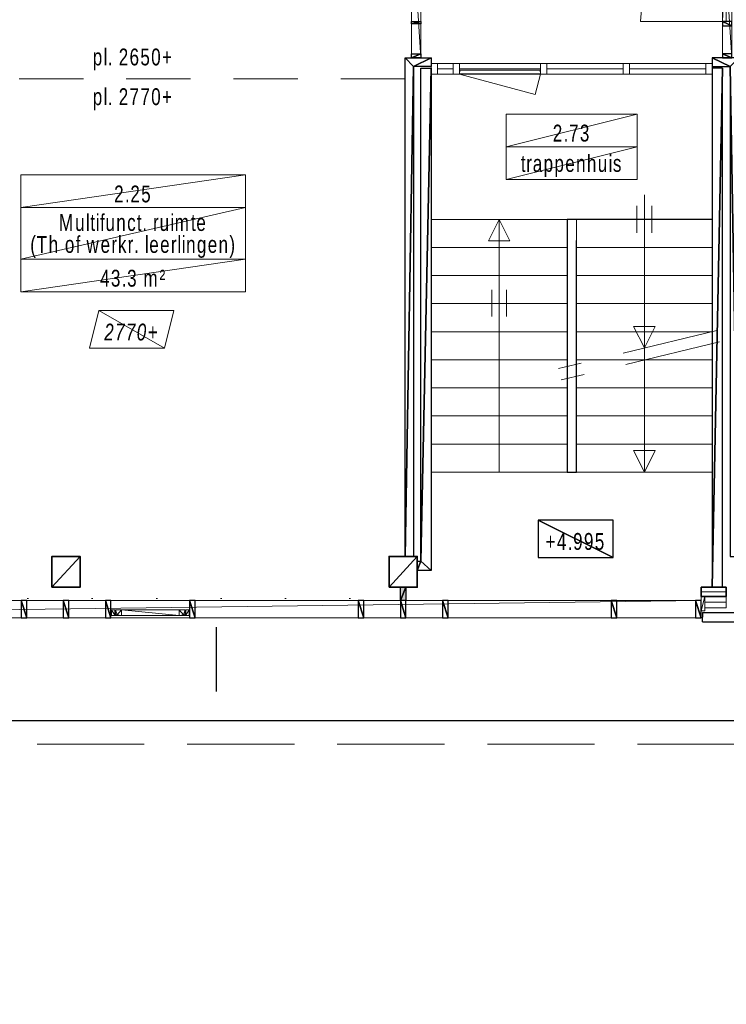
# Model space of a CAD drawing. Header units: millimetres. Extents: x -437 to 139813, y -473 to 90544.
# Tile 6 of 149: x 59619 to 67163, y 24510 to 35027. Entities that reach past the tile are written whole.
import ezdxf

# ---------------------------------------------------------------- set-up
doc = ezdxf.new("R2010")
doc.units = ezdxf.units.MM
for name, pattern in [('DGN Style 1', [688.000884, 1.14476, -686.856124]), ('DGN Style 2', [1144.760206, 686.856124, -457.904082]), ('DGN Style 3', [1602.664289, 1144.760206, -457.904082]), ('DGN Style 7', [2289.520412, 1030.284186, -457.904082, 343.428062, -457.904082])]:
    doc.linetypes.add(name, pattern=pattern)
for name, color, linetype, lineweight in [('059 Kader (tekening)', 253, 'Continuous', 13), ('19012-DO-laag 02 - 004 Ruimtenummers', 253, 'Continuous', 13), ('19012-DO-laag 02 - 004a ruimtenr+plafond hoogte', 253, 'Continuous', 13), ('19012-DO-laag 02 - 004b ruimtenr + m²', 253, 'Continuous', 13), ('19012-DO-laag 02 - 005a Peilmaat', 253, 'Continuous', 13), ('19012-DO-laag 02 - 031 Ramen - Deuren buiten', 253, 'Continuous', 13), ('19012-DO-laag 02 - 032 Ramen - Deuren binnen', 253, 'Continuous', 13), ('19012-DO-laag 02 - 045 Plafondafwerking', 253, 'Continuous', 13)]:
    doc.layers.add(name, color=color, linetype=linetype, lineweight=lineweight)
doc.layers.add('Xref', color=253, linetype='Continuous')
doc.styles.add('Arial 1.8 mm', font='arial.ttf', dxfattribs={"width": 0.722222, "height": 1.8})
doc.linetypes.add('isolatie(plaat)', pattern='A,0,[20,dgnlstyle-ags_linetypes_v8.shx,S=0.009048,R=0,X=0,Y=0],-1.14', length=1.14)
doc.linetypes.add('kalkzandsteen', pattern='A,-0.5,[3,dgnlstyle-ags_linetypes_v8.shx,S=0.007937,R=0,X=0,Y=0],-0.5', length=1)

# ---------------------------------------------------------------- blocks, each defined once
blk = doc.blocks.new('AE1')
at = {"layer": '059 Kader (tekening)', "color": 12, "linetype": 'Continuous', "lineweight": 13}
mesh = blk.add_polyface(dxfattribs=at)
corners = [(0, 0), (1399, 0), (1399, 841), (0, 841)]
mesh.append_faces([[corners[k] for k in face] for face in [(3, 1, 2)]], dxfattribs={"vtx0": -1, "color": 12})
mesh.append_faces([[corners[k] for k in face] for face in [(3, 0, 1)]], dxfattribs={"vtx2": -1, "color": 12})
at = {"layer": '059 Kader (tekening)', "color": 12, "linetype": 'Continuous', "lineweight": 35}
mesh = blk.add_polyface(dxfattribs=at)
corners = [(10, 10), (1389, 10), (1389, 831), (10, 831)]
mesh.append_faces([[corners[k] for k in face] for face in [(0, 2, 3)]], dxfattribs={"vtx0": -1, "color": 12})
mesh.append_faces([[corners[k] for k in face] for face in [(1, 2, 0)]], dxfattribs={"vtx1": -1, "color": 12})
blk = doc.blocks.new('Peilmaat 1.8 Annotation Plat_1')
at = {"layer": '19012-DO-laag 02 - 005a Peilmaat', "linetype": 'Continuous', "lineweight": 13, "insert": (4, 1.7), "char_height": 1.8, "attachment_point": 5, "line_spacing_factor": 0.6, "style": 'Arial 1.8 mm'}
blk.add_mtext('\\H1x;\\W0.722222;\\T1.145;+4.995', dxfattribs=at)
at = {"layer": '19012-DO-laag 02 - 005a Peilmaat', "linetype": 'Continuous', "lineweight": 25}
mesh = blk.add_polyface(dxfattribs=at)
corners = [(0, 0), (8, 0), (8, 4), (0, 4)]
mesh.append_faces([[corners[k] for k in face] for face in [(3, 1, 2)]], dxfattribs={"vtx0": -1})
mesh.append_faces([[corners[k] for k in face] for face in [(3, 0, 1)]], dxfattribs={"vtx2": -1})
blk = doc.blocks.new('*U78')
at = {"layer": '19012-DO-laag 02 - 031 Ramen - Deuren buiten'}
mesh = blk.add_polyface(dxfattribs=at)
corners = [(-414.95, 30.05), (-356.95, 30.05), (-356.95, 25.05), (-377.95, 25.05), (-377.95, -29.95), (-414.95, -29.95)]
mesh.append_faces([[corners[k] for k in face] for face in [(5, 3, 4), (3, 1, 2)]], dxfattribs={"vtx0": -1})
mesh.append_faces([[corners[k] for k in face] for face in [(0, 3, 5)]], dxfattribs={"vtx0": -1, "vtx1": -1})
mesh.append_faces([[corners[k] for k in face] for face in [(3, 0, 1)]], dxfattribs={"vtx0": -1, "vtx2": -1})
mesh = blk.add_polyface(dxfattribs=at)
corners = [(-372.95, -29.95), (-372.95, 23.05), (-352.95, 23.05), (-352.95, 30.05), (-307.95, 30.05), (-307.95, -29.95)]
mesh.append_faces([[corners[k] for k in face] for face in [(4, 2, 3), (2, 0, 1)]], dxfattribs={"vtx0": -1})
mesh.append_faces([[corners[k] for k in face] for face in [(5, 2, 4)]], dxfattribs={"vtx0": -1, "vtx1": -1})
mesh.append_faces([[corners[k] for k in face] for face in [(2, 5, 0)]], dxfattribs={"vtx0": -1, "vtx2": -1})
mesh = blk.add_polyface(dxfattribs=at)
corners = [(-307.95, -29.95), (308.05, -29.95), (308.05, 30.05), (-307.95, 30.05)]
mesh.append_faces([[corners[k] for k in face] for face in [(3, 1, 2)]], dxfattribs={"vtx0": -1})
mesh.append_faces([[corners[k] for k in face] for face in [(3, 0, 1)]], dxfattribs={"vtx2": -1})
mesh = blk.add_polyface(dxfattribs=at)
corners = [(373.05, -29.95), (373.05, 23.05), (353.05, 23.05), (353.05, 30.05), (308.05, 30.05), (308.05, -29.95)]
mesh.append_faces([[corners[k] for k in face] for face in [(4, 2, 3), (2, 0, 1)]], dxfattribs={"vtx0": -1})
mesh.append_faces([[corners[k] for k in face] for face in [(5, 2, 4)]], dxfattribs={"vtx0": -1, "vtx1": -1})
mesh.append_faces([[corners[k] for k in face] for face in [(2, 5, 0)]], dxfattribs={"vtx0": -1, "vtx2": -1})
mesh = blk.add_polyface(dxfattribs=at)
corners = [(415.05, 30.05), (357.05, 30.05), (357.05, 25.05), (378.05, 25.05), (378.05, -29.95), (415.05, -29.95)]
mesh.append_faces([[corners[k] for k in face] for face in [(5, 3, 4), (3, 1, 2)]], dxfattribs={"vtx0": -1})
mesh.append_faces([[corners[k] for k in face] for face in [(0, 3, 5)]], dxfattribs={"vtx0": -1, "vtx1": -1})
mesh.append_faces([[corners[k] for k in face] for face in [(3, 0, 1)]], dxfattribs={"vtx0": -1, "vtx2": -1})
blk = doc.blocks.new('*U107')
at = {"layer": '19012-DO-laag 02 - 032 Ramen - Deuren binnen', "extrusion": (0, 0, -1), "flags": 128}
blk.add_lwpolyline([(417.45, 437.55, 0.41421356), (-457.55, -437.45), (417.45, -437.45)], format="xyb", dxfattribs=at)
at = {"layer": '19012-DO-laag 02 - 032 Ramen - Deuren binnen'}
mesh = blk.add_polyface(dxfattribs=at)
corners = [(-417.45, 437.55), (-457.45, 437.55), (-457.45, -437.45), (-417.45, -437.45)]
mesh.append_faces([[corners[k] for k in face] for face in [(3, 1, 2)]], dxfattribs={"vtx0": -1})
mesh.append_faces([[corners[k] for k in face] for face in [(3, 0, 1)]], dxfattribs={"vtx2": -1})
blk = doc.blocks.new('*U106')
at = {"layer": '19012-DO-laag 02 - 032 Ramen - Deuren binnen', "rotation": 180}
blk.add_blockref('*U107', (-30, -70), dxfattribs=at)
at = {"layer": '19012-DO-laag 02 - 032 Ramen - Deuren binnen'}
mesh = blk.add_polyface(dxfattribs=at)
corners = [(388, 756), (488, 756), (488, -780), (388, -780)]
mesh.append_faces([[corners[k] for k in face] for face in [(3, 1, 2)]], dxfattribs={"vtx0": -1})
mesh.append_faces([[corners[k] for k in face] for face in [(3, 0, 1)]], dxfattribs={"vtx2": -1})
at = {"layer": '19012-DO-laag 02 - 032 Ramen - Deuren binnen', "linetype": 'Continuous', "lineweight": 25}
mesh = blk.add_polyface(dxfattribs=at)
corners = [(488, 711), (388, 711), (388, 756), (488, 756)]
mesh.append_faces([[corners[k] for k in face] for face in [(3, 1, 2)]], dxfattribs={"vtx0": -1})
mesh.append_faces([[corners[k] for k in face] for face in [(3, 0, 1)]], dxfattribs={"vtx2": -1})
mesh = blk.add_polyface(dxfattribs=at)
corners = [(488, 368), (388, 368), (388, 413), (488, 413)]
mesh.append_faces([[corners[k] for k in face] for face in [(3, 1, 2)]], dxfattribs={"vtx0": -1})
mesh.append_faces([[corners[k] for k in face] for face in [(3, 0, 1)]], dxfattribs={"vtx2": -1})
mesh = blk.add_polyface(dxfattribs=at)
corners = [(488, -552), (388, -552), (388, -507), (488, -507)]
mesh.append_faces([[corners[k] for k in face] for face in [(3, 1, 2)]], dxfattribs={"vtx0": -1})
mesh.append_faces([[corners[k] for k in face] for face in [(3, 0, 1)]], dxfattribs={"vtx2": -1})
mesh = blk.add_polyface(dxfattribs=at)
corners = [(488, -735), (388, -735), (388, -780), (488, -780)]
mesh.append_faces([[corners[k] for k in face] for face in [(3, 1, 2)]], dxfattribs={"vtx0": -1})
mesh.append_faces([[corners[k] for k in face] for face in [(3, 0, 1)]], dxfattribs={"vtx2": -1})
blk = doc.blocks.new('*U113')
at = {"layer": '19012-DO-laag 02 - 032 Ramen - Deuren binnen', "linetype": 'Continuous', "lineweight": 13}
mesh = blk.add_polyface(dxfattribs=at)
corners = [(-49.95, -787.95), (50.05, -787.95), (50.05, 788.05), (-49.95, 788.05)]
mesh.append_faces([[corners[k] for k in face] for face in [(3, 1, 2)]], dxfattribs={"vtx0": -1})
mesh.append_faces([[corners[k] for k in face] for face in [(3, 0, 1)]], dxfattribs={"vtx2": -1})
at = {"layer": '19012-DO-laag 02 - 032 Ramen - Deuren binnen', "lineweight": 25}
mesh = blk.add_polyface(dxfattribs=at)
corners = [(-49.95, 788.05), (50.05, 788.05), (50.05, 743.05), (-49.95, 743.05)]
mesh.append_faces([[corners[k] for k in face] for face in [(3, 1, 2)]], dxfattribs={"vtx0": -1})
mesh.append_faces([[corners[k] for k in face] for face in [(3, 0, 1)]], dxfattribs={"vtx2": -1})
mesh = blk.add_polyface(dxfattribs=at)
corners = [(-49.95, 500.55), (50.05, 500.55), (50.05, 475.55), (-49.95, 475.55)]
mesh.append_faces([[corners[k] for k in face] for face in [(3, 1, 2)]], dxfattribs={"vtx0": -1})
mesh.append_faces([[corners[k] for k in face] for face in [(3, 0, 1)]], dxfattribs={"vtx2": -1})
mesh = blk.add_polyface(dxfattribs=at)
corners = [(-49.95, -399.45), (50.05, -399.45), (50.05, -424.45), (-49.95, -424.45)]
mesh.append_faces([[corners[k] for k in face] for face in [(3, 1, 2)]], dxfattribs={"vtx0": -1})
mesh.append_faces([[corners[k] for k in face] for face in [(3, 0, 1)]], dxfattribs={"vtx2": -1})
mesh = blk.add_polyface(dxfattribs=at)
corners = [(-49.95, -742.95), (50.05, -742.95), (50.05, -787.95), (-49.95, -787.95)]
mesh.append_faces([[corners[k] for k in face] for face in [(3, 1, 2)]], dxfattribs={"vtx0": -1})
mesh.append_faces([[corners[k] for k in face] for face in [(3, 0, 1)]], dxfattribs={"vtx2": -1})
blk = doc.blocks.new('ruimtenr 03_15')
at = {"layer": '19012-DO-laag 02 - 004 Ruimtenummers', "linetype": 'Continuous', "lineweight": 13, "char_height": 1.8, "attachment_point": 5, "style": 'Arial 1.8 mm'}
for s, insert, line_spacing_factor in [('\\H1x;\\W0.722222;\\T1.145;2.25', (12, -2.05), 0.6), ('\\H1x;\\W0.722222;\\T1.145;Multifunct. ruimte\\P(Th of werkr. leerlingen)', (12, -6.53), 0.78)]:
    blk.add_mtext(s, dxfattribs=dict(at, insert=insert, line_spacing_factor=line_spacing_factor))
at = {"layer": '19012-DO-laag 02 - 004a ruimtenr+plafond hoogte', "linetype": 'Continuous', "lineweight": 13, "insert": (12, -11.05), "char_height": 1.8, "attachment_point": 5, "line_spacing_factor": 0.6, "style": 'Arial 1.8 mm'}
blk.add_mtext('\\H1x;\\W0.722222;\\T1.145;43.3 m²', dxfattribs=at)
at = {"layer": '19012-DO-laag 02 - 004 Ruimtenummers', "linetype": 'Continuous', "lineweight": 13}
mesh = blk.add_polyface(dxfattribs=at)
corners = [(0, 0), (24, 0), (24, -3.5), (0, -3.5)]
mesh.append_faces([[corners[k] for k in face] for face in [(3, 1, 2)]], dxfattribs={"vtx0": -1})
mesh.append_faces([[corners[k] for k in face] for face in [(3, 0, 1)]], dxfattribs={"vtx2": -1})
mesh = blk.add_polyface(dxfattribs=at)
corners = [(0, -3.5), (24, -3.5), (24, -9), (0, -9)]
mesh.append_faces([[corners[k] for k in face] for face in [(3, 1, 2)]], dxfattribs={"vtx0": -1})
mesh.append_faces([[corners[k] for k in face] for face in [(3, 0, 1)]], dxfattribs={"vtx2": -1})
at = {"layer": '19012-DO-laag 02 - 004a ruimtenr+plafond hoogte', "linetype": 'Continuous', "lineweight": 13}
mesh = blk.add_polyface(dxfattribs=at)
corners = [(0, -9), (24, -9), (24, -12.5), (0, -12.5)]
mesh.append_faces([[corners[k] for k in face] for face in [(3, 1, 2)]], dxfattribs={"vtx0": -1})
mesh.append_faces([[corners[k] for k in face] for face in [(3, 0, 1)]], dxfattribs={"vtx2": -1})
blk = doc.blocks.new('ruimtenr 04_14')
at = {"layer": '19012-DO-laag 02 - 004 Ruimtenummers', "linetype": 'Continuous', "lineweight": 13, "insert": (7, -2.05), "char_height": 1.8, "attachment_point": 5, "line_spacing_factor": 0.6, "style": 'Arial 1.8 mm'}
blk.add_mtext('\\H1x;\\W0.722222;\\T1.145;2.73', dxfattribs=at)
at = {"layer": '19012-DO-laag 02 - 004b ruimtenr + m²', "linetype": 'Continuous', "lineweight": 13, "insert": (7, -5.55), "char_height": 1.8, "attachment_point": 5, "line_spacing_factor": 0.6, "style": 'Arial 1.8 mm'}
blk.add_mtext('\\H1x;\\W0.722222;\\T1.145;trappenhuis', dxfattribs=at)
at = {"layer": '19012-DO-laag 02 - 004 Ruimtenummers', "linetype": 'Continuous', "lineweight": 13}
mesh = blk.add_polyface(dxfattribs=at)
corners = [(0, 0), (14, 0), (14, -3.5), (0, -3.5)]
mesh.append_faces([[corners[k] for k in face] for face in [(3, 1, 2)]], dxfattribs={"vtx0": -1})
mesh.append_faces([[corners[k] for k in face] for face in [(3, 0, 1)]], dxfattribs={"vtx2": -1})
at = {"layer": '19012-DO-laag 02 - 004b ruimtenr + m²', "linetype": 'Continuous', "lineweight": 13}
mesh = blk.add_polyface(dxfattribs=at)
corners = [(0, -3.5), (14, -3.5), (14, -7), (0, -7)]
mesh.append_faces([[corners[k] for k in face] for face in [(3, 1, 2)]], dxfattribs={"vtx0": -1})
mesh.append_faces([[corners[k] for k in face] for face in [(3, 0, 1)]], dxfattribs={"vtx2": -1})
blk = doc.blocks.new('*U159')
at = {"layer": '19012-DO-laag 02 - 045 Plafondafwerking', "insert": (0, -30), "char_height": 180, "attachment_point": 5, "line_spacing_factor": 0.6, "style": 'Arial 1.8 mm'}
blk.add_mtext('\\fArial|b0|i1|c00|p39;\\H1x;\\W0.722222;\\T1.145;2770+', dxfattribs=at)
at = {"layer": '19012-DO-laag 02 - 045 Plafondafwerking'}
mesh = blk.add_polyface(dxfattribs=at)
corners = [(-450, -200), (350, -200), (450, 200), (-350, 200)]
mesh.append_faces([[corners[k] for k in face] for face in [(3, 1, 2)]], dxfattribs={"vtx0": -1})
mesh.append_faces([[corners[k] for k in face] for face in [(3, 0, 1)]], dxfattribs={"vtx2": -1})

msp = doc.modelspace()

# ---------------------------------------------------------------- hatches: boundary and pattern name
at = {"layer": 'Xref', "linetype": 'Continuous', "lineweight": 25}
msp.add_hatch(color=256, dxfattribs=at).paths.add_polyline_path([(63683, 28824.2), (63683, 28964.2), (63743, 28964.2), (63743, 28824.2)])

# ---------------------------------------------------------------- linework, layer by layer
at = {"layer": 'Xref', "linetype": 'Continuous', "lineweight": 13}
for p, q in [((64079.9, 34558.2), (64246.1, 34558.2)), ((64079.9, 34558.2), (64246.1, 34558.2)), ((64079.9, 34501.2), (64246.1, 34501.2)), ((64079.9, 34501.2), (64246.1, 34501.2)), ((64079.9, 34501.2), (64246.1, 34501.2)), ((64079.9, 34501.2), (64246.1, 34501.2)), ((64313.1, 34558.2), (65179.4, 34558.2)), ((64313.1, 34558.2), (65179.4, 34558.2)), ((64313.1, 34501.2), (65179.4, 34501.2)), ((64313.1, 34501.2), (65179.4, 34501.2)), ((65246.4, 34558.2), (66062.6, 34558.2)), ((65246.4, 34558.2), (66062.6, 34558.2)), ((65246.4, 34501.2), (66062.6, 34501.2)), ((65246.4, 34501.2), (66062.6, 34501.2)), ((66129.6, 34558.2), (66945.9, 34558.2)), ((66129.6, 34558.2), (66945.9, 34558.2)), ((66129.6, 34501.2), (66945.9, 34501.2)), ((66129.6, 34501.2), (66945.9, 34501.2)), ((64079.9, 34444.2), (64246.1, 34444.2)), ((64079.9, 34444.2), (64246.1, 34444.2)), ((64313.1, 34444.2), (65179.4, 34444.2)), ((64313.1, 34444.2), (65121.4, 34227.7)), ((64313.1, 34444.2), (65179.4, 34444.2)), ((64315.1, 34449.2), (64317.1, 34489.2)), ((64315.1, 34449.2), (64317.1, 34489.2)), ((65177.4, 34449.2), (64315.1, 34449.2)), ((65177.4, 34449.2), (64315.1, 34449.2)), ((64317.1, 34489.2), (65175.4, 34489.2)), ((64317.1, 34489.2), (65175.4, 34489.2)), ((65121.4, 34227.7), (65179.4, 34444.2)), ((65175.4, 34489.2), (65177.4, 34449.2)), ((65175.4, 34489.2), (65177.4, 34449.2)), ((65246.4, 34444.2), (66062.6, 34444.2)), ((65246.4, 34444.2), (66062.6, 34444.2)), ((66129.6, 34444.2), (66945.9, 34444.2)), ((66129.6, 34444.2), (66945.9, 34444.2)), ((66287.9, 33155.9), (66287.9, 30194.2)), ((66208.7, 32751.3), (66208.7, 33037.2)), ((66367, 32751.3), (66367, 33037.2)), ((65462.9, 32894.2), (64012.9, 32894.2)), ((65462.9, 32894.2), (64012.9, 32894.2)), ((64737.9, 32894.2), (64623.5, 32664.7)), ((64737.9, 30194.2), (64737.9, 32894.2)), ((64737.9, 32894.2), (64852.2, 32664.7)), ((64737.9, 31736.5), (64737.9, 32894.2)), ((65562.9, 32894.2), (65462.9, 32894.2)), ((65462.9, 32894.2), (65462.9, 31322.2)), ((65562.9, 31346.2), (65562.9, 32894.2)), ((67012.9, 32894.2), (65562.9, 32894.2)), ((64623.5, 32664.7), (64737.9, 32664.7)), ((64852.2, 32664.7), (64737.9, 32664.7)), ((66287.9, 30194.2), (66287.9, 32669.8)), ((65462.9, 32594.2), (64012.9, 32594.2)), ((65462.9, 32594.2), (64012.9, 32594.2)), ((67012.9, 32594.2), (65562.9, 32594.2)), ((67012.9, 32594.2), (65562.9, 32594.2)), ((65462.9, 32294.2), (64012.9, 32294.2)), ((65462.9, 32294.2), (64012.9, 32294.2)), ((67012.9, 32294.2), (65562.9, 32294.2)), ((67012.9, 32294.2), (65562.9, 32294.2)), ((64658.7, 32141.2), (64658.7, 31855.3)), ((64817, 32141.2), (64817, 31855.3)), ((65462.9, 31994.2), (64012.9, 31994.2)), ((65462.9, 31994.2), (64012.9, 31994.2)), ((67012.9, 31994.2), (65562.9, 31994.2)), ((67012.9, 31994.2), (65562.9, 31994.2)), ((65462.9, 31694.2), (64012.9, 31694.2)), ((67012.9, 31694.2), (65562.9, 31694.2)), ((67012.9, 31694.2), (65562.9, 31694.2)), ((66287.9, 31520.2), (66173.5, 31749.7)), ((66173.5, 31749.7), (66287.9, 31749.7)), ((66287.9, 31520.2), (66402.2, 31749.7)), ((66402.2, 31749.7), (66287.9, 31749.7)), ((65462.9, 31394.2), (64012.9, 31394.2)), ((67012.9, 31394.2), (65562.9, 31394.2)), ((65763, 31394.2), (65562.9, 31394.2)), ((67012.9, 31394.2), (66298.6, 31394.2)), ((65462.9, 31193.6), (65462.9, 30194.2)), ((65562.9, 30194.2), (65562.9, 31217.6)), ((65462.9, 31094.2), (64012.9, 31094.2)), ((67012.9, 31094.2), (65562.9, 31094.2)), ((67012.9, 31094.2), (65562.9, 31094.2)), ((65462.9, 30794.2), (64012.9, 30794.2)), ((67012.9, 30794.2), (65562.9, 30794.2)), ((67012.9, 30794.2), (65562.9, 30794.2)), ((65462.9, 30494.2), (64012.9, 30494.2)), ((67012.9, 30494.2), (65562.9, 30494.2)), ((67012.9, 30494.2), (65562.9, 30494.2)), ((66287.9, 30194.2), (66173.5, 30423.8)), ((66173.5, 30423.8), (66287.9, 30423.8)), ((66287.9, 30194.2), (66402.2, 30423.8)), ((66402.2, 30423.8), (66287.9, 30423.8)), ((65462.9, 30194.2), (64012.9, 30194.2)), ((65462.9, 30194.2), (65562.9, 30194.2)), ((67012.9, 30194.2), (65562.9, 30194.2)), ((67012.9, 30194.2), (65562.9, 30194.2)), ((66933, 28864.2), (66933, 28744.2)), ((67162.9, 28864.2), (67162.9, 28744.2))]:
    msp.add_line(p, q, dxfattribs=at)
at = {"layer": 'Xref', "linetype": 'DGN Style 2', "lineweight": 13}
msp.add_line((63732.9, 34394.2), (57925.5, 34394.2), dxfattribs=at)
at = {"layer": 'Xref', "linetype": 'DGN Style 7', "lineweight": 13}
for p, q in [((67062, 31706), (65371.1, 31300.1)), ((67091.2, 31584.5), (65400.3, 31178.6))]:
    msp.add_line(p, q, dxfattribs=at)
at = {"layer": 'Xref', "linetype": 'Continuous', "lineweight": 35}
for p, q in [((66893, 28864.2), (66893, 28964.2)), ((67162.9, 28864.2), (67162.9, 28964.2))]:
    msp.add_line(p, q, dxfattribs=at)
at = {"layer": 'Xref', "linetype": 'Continuous', "lineweight": 25}
for p, q in [((66908, 28694.2), (66908, 28644.2)), ((66908, 28694.2), (74963, 28694.2)), ((66908, 28594.2), (66908, 28644.2)), ((66908, 28594.2), (75063, 28594.2))]:
    msp.add_line(p, q, dxfattribs=at)
at = {"layer": 'Xref', "linetype": 'DGN Style 2'}
msp.add_line((61718, 28539.2), (61718, 27539.2), dxfattribs=at)
at = {"layer": 'Xref', "linetype": 'DGN Style 3', "lineweight": 13, "flags": 128}
msp.add_lwpolyline([(41563, 61849.2), (37513, 61849.2), (37513, 48069.2), (47458, 48069.2), (47458, 27289.2), (76368, 27289.2), (76368, 56199.2), (60468, 56199.2)], dxfattribs=at)
at = {"layer": 'Xref', "linetype": 'DGN Style 1', "lineweight": 13, "flags": 128}
msp.add_lwpolyline([(63713, 28964.2), (63713, 28844.2), (49013, 28844.2), (49013, 54674.2), (55843, 54674.2), (55843, 54644.2), (74813, 54644.2), (74813, 28844.2), (67313, 28844.2), (67313, 28964.2)], dxfattribs=at)
at = {"layer": 'Xref', "linetype": 'Continuous', "lineweight": 13, "flags": 128}
for points in [[(64079.9, 34444.2), (64079.9, 34558.2), (64012.9, 34558.2), (64012.9, 34444.2), (64079.9, 34444.2)], [(64079.9, 34444.2), (64079.9, 34558.2), (64012.9, 34558.2), (64012.9, 34444.2), (64079.9, 34444.2)], [(64313.1, 34444.2), (64313.1, 34558.2), (64246.1, 34558.2), (64246.1, 34444.2), (64313.1, 34444.2)], [(64313.1, 34444.2), (64313.1, 34558.2), (64246.1, 34558.2), (64246.1, 34444.2), (64313.1, 34444.2)], [(65246.4, 34444.2), (65246.4, 34558.2), (65179.4, 34558.2), (65179.4, 34444.2), (65246.4, 34444.2)], [(65246.4, 34444.2), (65246.4, 34558.2), (65179.4, 34558.2), (65179.4, 34444.2), (65246.4, 34444.2)], [(66129.6, 34444.2), (66129.6, 34558.2), (66062.6, 34558.2), (66062.6, 34444.2), (66129.6, 34444.2)], [(66129.6, 34444.2), (66129.6, 34558.2), (66062.6, 34558.2), (66062.6, 34444.2), (66129.6, 34444.2)], [(66945.9, 34444.2), (66945.9, 34558.2), (67012.9, 34558.2), (67012.9, 34444.2), (66945.9, 34444.2)], [(66945.9, 34444.2), (66945.9, 34558.2), (67012.9, 34558.2), (67012.9, 34444.2), (66945.9, 34444.2)], [(64737.9, 32894.2), (64623.5, 32664.7), (64737.9, 32664.7)], [(64737.9, 32894.2), (64852.2, 32664.7), (64737.9, 32664.7)], [(66287.9, 30194.2), (66173.5, 30423.8), (66287.9, 30423.8)], [(66287.9, 30194.2), (66402.2, 30423.8), (66287.9, 30423.8)], [(67162.9, 28864.2), (66933, 28864.2)], [(67162.9, 28744.2), (66933, 28744.2)]]:
    msp.add_lwpolyline(points, dxfattribs=at)
at = {"layer": 'Xref', "linetype": 'Continuous', "lineweight": 25, "flags": 128}
msp.add_lwpolyline([(67012.9, 32894.2), (65462.9, 32894.2), (65462.9, 30194.2), (65562.9, 30194.2), (65562.9, 32669.8)], dxfattribs=at)
at = {"layer": 'Xref', "linetype": 'Continuous', "lineweight": 35, "flags": 128}
for points in [[(66893, 28964.2), (67162.9, 28964.2)], [(66893, 28864.2), (67162.9, 28864.2)]]:
    msp.add_lwpolyline(points, dxfattribs=at)
at = {"layer": 'Xref', "linetype": 'kalkzandsteen', "lineweight": 13, "ltscale": 100, "flags": 128}
msp.add_lwpolyline([(66893, 28914.2), (67162.9, 28914.2)], dxfattribs=at)
at = {"layer": 'Xref', "linetype": 'isolatie(plaat)', "lineweight": 13, "ltscale": 120, "flags": 128}
msp.add_lwpolyline([(67162.9, 28804.2), (66933, 28804.2)], dxfattribs=at)
at = {"layer": 'Xref', "lineweight": 25, "flags": 128}
msp.add_lwpolyline([(68918, 28594.2), (68918, 27539.2), (58508, 27539.2), (58508, 28639.2)], dxfattribs=at)

# ---------------------------------------------------------------- block references
at = {"layer": 'Xref', "linetype": 'Continuous', "lineweight": 35, "xscale": 100, "yscale": 100, "zscale": 100}
msp.add_blockref('AE1', (-87, 6444.2), dxfattribs=at)
at = {"layer": 'Xref', "linetype": 'Continuous', "lineweight": 13}
msp.add_blockref('*U113', (63852.9, 35406.2), dxfattribs=at)
at = {"layer": 'Xref', "extrusion": (0, 0, -1), "rotation": 180}
msp.add_blockref('*U106', (-66735.4, 35374.3), dxfattribs=at)
at = {"layer": 'Xref', "linetype": 'Continuous', "lineweight": 13, "xscale": 100, "yscale": 100, "zscale": 100}
for name, p in [('ruimtenr 04_14', (64812.9, 34019.2)), ('ruimtenr 03_15', (59629.2, 33369.2)), ('Peilmaat 1.8 Annotation Plat_1', (65153.6, 29282.7))]:
    msp.add_blockref(name, p, dxfattribs=at)
at = {"layer": 'Xref'}
msp.add_blockref('*U159', (60813.3, 31719.2), dxfattribs=at)
at = {"layer": 'Xref', "rotation": 180}
msp.add_blockref('*U78', (61013, 28692.3), dxfattribs=at)

# ---------------------------------------------------------------- texts
at = {"layer": 'Xref', "lineweight": 25, "char_height": 180, "line_spacing_factor": 0.6, "style": 'Arial 1.8 mm'}
for s, insert, attachment_point in [('\\H1x;\\W0.722222;\\T1.145;pl. 2650+', (60829.2, 34484.2), 8), ('\\H1x;\\W0.722222;\\T1.145;pl. 2770+', (60829.2, 34294.2), 2)]:
    msp.add_mtext(s, dxfattribs=dict(at, insert=insert, attachment_point=attachment_point))

# ---------------------------------------------------------------- meshes
at = {"layer": 'Xref', "linetype": 'Continuous', "lineweight": 25}
mesh = msp.add_polyface(dxfattribs=at)
corners = [(63822.9, 34528.2), (63822.9, 29294.2), (63732.9, 29294.2), (63732.9, 34618.2), (64012.9, 34618.2), (64012.9, 34528.2)]
mesh.append_faces([[corners[k] for k in face] for face in [(2, 0, 1), (0, 4, 5)]], dxfattribs={"vtx0": -1})
mesh.append_faces([[corners[k] for k in face] for face in [(3, 0, 2)]], dxfattribs={"vtx0": -1, "vtx1": -1})
mesh.append_faces([[corners[k] for k in face] for face in [(0, 3, 4)]], dxfattribs={"vtx0": -1, "vtx2": -1})
mesh = msp.add_polyface(dxfattribs=at)
corners = [(63822.9, 34528.2), (63822.9, 29294.2), (63732.9, 29294.2), (63732.9, 34618.2), (64012.9, 34618.2), (64012.9, 34528.2)]
mesh.append_faces([[corners[k] for k in face] for face in [(2, 0, 1), (0, 4, 5)]], dxfattribs={"vtx0": -1})
mesh.append_faces([[corners[k] for k in face] for face in [(3, 0, 2)]], dxfattribs={"vtx0": -1, "vtx1": -1})
mesh.append_faces([[corners[k] for k in face] for face in [(0, 3, 4)]], dxfattribs={"vtx0": -1, "vtx2": -1})
mesh = msp.add_polyface(dxfattribs=at)
corners = [(67202.9, 34528.2), (67202.9, 29294.2), (67292.9, 29294.2), (67292.9, 34618.2), (67012.9, 34618.2), (67012.9, 34528.2)]
mesh.append_faces([[corners[k] for k in face] for face in [(2, 0, 1), (0, 4, 5)]], dxfattribs={"vtx0": -1})
mesh.append_faces([[corners[k] for k in face] for face in [(3, 0, 2)]], dxfattribs={"vtx0": -1, "vtx1": -1})
mesh.append_faces([[corners[k] for k in face] for face in [(0, 3, 4)]], dxfattribs={"vtx0": -1, "vtx2": -1})
mesh = msp.add_polyface(dxfattribs=at)
corners = [(67202.9, 34528.2), (67202.9, 29294.2), (67292.9, 29294.2), (67292.9, 34618.2), (67012.9, 34618.2), (67012.9, 34528.2)]
mesh.append_faces([[corners[k] for k in face] for face in [(2, 0, 1), (0, 4, 5)]], dxfattribs={"vtx0": -1})
mesh.append_faces([[corners[k] for k in face] for face in [(3, 0, 2)]], dxfattribs={"vtx0": -1, "vtx1": -1})
mesh.append_faces([[corners[k] for k in face] for face in [(0, 3, 4)]], dxfattribs={"vtx0": -1, "vtx2": -1})
mesh = msp.add_polyface(dxfattribs=at)
corners = [(64012.9, 34508.2), (64012.9, 29144.2), (63862.9, 29144.2), (63862.9, 29244.2), (63902.9, 29244.2), (63902.9, 34508.2)]
mesh.append_faces([[corners[k] for k in face] for face in [(0, 4, 5)]], dxfattribs={"vtx0": -1})
mesh.append_faces([[corners[k] for k in face] for face in [(2, 4, 1), (1, 4, 0)]], dxfattribs={"vtx0": -1, "vtx1": -1})
mesh.append_faces([[corners[k] for k in face] for face in [(3, 4, 2)]], dxfattribs={"vtx1": -1})
mesh = msp.add_polyface(dxfattribs=at)
corners = [(64012.9, 34508.2), (64012.9, 29144.2), (63862.9, 29144.2), (63862.9, 29244.2), (63902.9, 29244.2), (63902.9, 34508.2)]
mesh.append_faces([[corners[k] for k in face] for face in [(0, 4, 5)]], dxfattribs={"vtx0": -1})
mesh.append_faces([[corners[k] for k in face] for face in [(2, 4, 1), (1, 4, 0)]], dxfattribs={"vtx0": -1, "vtx1": -1})
mesh.append_faces([[corners[k] for k in face] for face in [(3, 4, 2)]], dxfattribs={"vtx1": -1})
mesh = msp.add_polyface(dxfattribs=at)
corners = [(67012.9, 34508.2), (67012.9, 28964.2), (67122.9, 28964.2), (67122.9, 34508.2)]
mesh.append_faces([[corners[k] for k in face] for face in [(3, 1, 2)]], dxfattribs={"vtx0": -1})
mesh.append_faces([[corners[k] for k in face] for face in [(3, 0, 1)]], dxfattribs={"vtx2": -1})
at = {"layer": 'Xref', "linetype": 'Continuous', "lineweight": 35}
mesh = msp.add_polyface(dxfattribs=at)
corners = [(59963, 29294.2), (60263, 29294.2), (60263, 28964.2), (59963, 28964.2)]
mesh.append_faces([[corners[k] for k in face] for face in [(3, 1, 2)]], dxfattribs={"vtx0": -1})
mesh.append_faces([[corners[k] for k in face] for face in [(3, 0, 1)]], dxfattribs={"vtx2": -1})
mesh = msp.add_polyface(dxfattribs=at)
corners = [(63563, 29294.2), (63863, 29294.2), (63863, 28964.2), (63563, 28964.2)]
mesh.append_faces([[corners[k] for k in face] for face in [(3, 1, 2)]], dxfattribs={"vtx0": -1})
mesh.append_faces([[corners[k] for k in face] for face in [(3, 0, 1)]], dxfattribs={"vtx2": -1})
at = {"layer": 'Xref', "linetype": 'Continuous', "lineweight": 25}
mesh = msp.add_polyface(dxfattribs=at)
corners = [(63743, 28824.2), (63683, 28824.2), (63683, 28964.2), (63743, 28964.2)]
mesh.append_faces([[corners[k] for k in face] for face in [(3, 1, 2)]], dxfattribs={"vtx0": -1})
mesh.append_faces([[corners[k] for k in face] for face in [(3, 0, 1)]], dxfattribs={"vtx2": -1})
at = {"layer": 'Xref', "linetype": 'Continuous', "lineweight": 13}
mesh = msp.add_polyface(dxfattribs=at)
corners = [(66893, 28639.2), (66893, 28824.2), (52883, 28824.2), (52883, 28639.2)]
mesh.append_faces([[corners[k] for k in face] for face in [(3, 1, 2)]], dxfattribs={"vtx0": -1})
mesh.append_faces([[corners[k] for k in face] for face in [(3, 0, 1)]], dxfattribs={"vtx2": -1})
at = {"layer": 'Xref', "linetype": 'Continuous', "lineweight": 25}
mesh = msp.add_polyface(dxfattribs=at)
corners = [(59633, 28639.2), (59693, 28639.2), (59693, 28824.2), (59633, 28824.2)]
mesh.append_faces([[corners[k] for k in face] for face in [(3, 1, 2)]], dxfattribs={"vtx0": -1})
mesh.append_faces([[corners[k] for k in face] for face in [(3, 0, 1)]], dxfattribs={"vtx2": -1})
mesh = msp.add_polyface(dxfattribs=at)
corners = [(60083, 28639.2), (60143, 28639.2), (60143, 28824.2), (60083, 28824.2)]
mesh.append_faces([[corners[k] for k in face] for face in [(3, 1, 2)]], dxfattribs={"vtx0": -1})
mesh.append_faces([[corners[k] for k in face] for face in [(3, 0, 1)]], dxfattribs={"vtx2": -1})
mesh = msp.add_polyface(dxfattribs=at)
corners = [(60533, 28639.2), (60593, 28639.2), (60593, 28824.2), (60533, 28824.2)]
mesh.append_faces([[corners[k] for k in face] for face in [(3, 1, 2)]], dxfattribs={"vtx0": -1})
mesh.append_faces([[corners[k] for k in face] for face in [(3, 0, 1)]], dxfattribs={"vtx2": -1})
mesh = msp.add_polyface(dxfattribs=at)
corners = [(61433, 28639.2), (61493, 28639.2), (61493, 28824.2), (61433, 28824.2)]
mesh.append_faces([[corners[k] for k in face] for face in [(3, 1, 2)]], dxfattribs={"vtx0": -1})
mesh.append_faces([[corners[k] for k in face] for face in [(3, 0, 1)]], dxfattribs={"vtx2": -1})
mesh = msp.add_polyface(dxfattribs=at)
corners = [(63233, 28639.2), (63293, 28639.2), (63293, 28824.2), (63233, 28824.2)]
mesh.append_faces([[corners[k] for k in face] for face in [(3, 1, 2)]], dxfattribs={"vtx0": -1})
mesh.append_faces([[corners[k] for k in face] for face in [(3, 0, 1)]], dxfattribs={"vtx2": -1})
mesh = msp.add_polyface(dxfattribs=at)
corners = [(63683, 28639.2), (63743, 28639.2), (63743, 28824.2), (63683, 28824.2)]
mesh.append_faces([[corners[k] for k in face] for face in [(3, 1, 2)]], dxfattribs={"vtx0": -1})
mesh.append_faces([[corners[k] for k in face] for face in [(3, 0, 1)]], dxfattribs={"vtx2": -1})
mesh = msp.add_polyface(dxfattribs=at)
corners = [(64133, 28639.2), (64193, 28639.2), (64193, 28824.2), (64133, 28824.2)]
mesh.append_faces([[corners[k] for k in face] for face in [(3, 1, 2)]], dxfattribs={"vtx0": -1})
mesh.append_faces([[corners[k] for k in face] for face in [(3, 0, 1)]], dxfattribs={"vtx2": -1})
mesh = msp.add_polyface(dxfattribs=at)
corners = [(65933, 28639.2), (65993, 28639.2), (65993, 28824.2), (65933, 28824.2)]
mesh.append_faces([[corners[k] for k in face] for face in [(3, 1, 2)]], dxfattribs={"vtx0": -1})
mesh.append_faces([[corners[k] for k in face] for face in [(3, 0, 1)]], dxfattribs={"vtx2": -1})
mesh = msp.add_polyface(dxfattribs=at)
corners = [(66833, 28639.2), (66893, 28639.2), (66893, 28824.2), (66833, 28824.2)]
mesh.append_faces([[corners[k] for k in face] for face in [(3, 1, 2)]], dxfattribs={"vtx0": -1})
mesh.append_faces([[corners[k] for k in face] for face in [(3, 0, 1)]], dxfattribs={"vtx2": -1})
at = {"layer": 'Xref', "linetype": 'Continuous', "lineweight": 13}
mesh = msp.add_polyface(dxfattribs=at)
corners = [(66893, 28864.2), (66893, 28714.2), (66933, 28714.2), (66933, 28864.2)]
mesh.append_faces([[corners[k] for k in face] for face in [(3, 1, 2)]], dxfattribs={"vtx0": -1})
mesh.append_faces([[corners[k] for k in face] for face in [(3, 0, 1)]], dxfattribs={"vtx2": -1})

doc.saveas('drawing.dxf')
